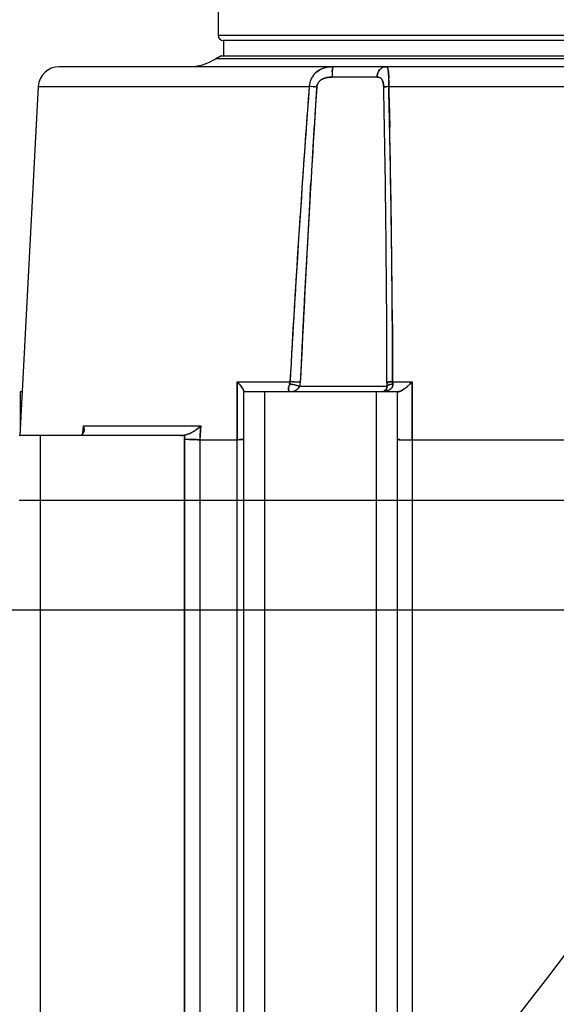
# Model space of a CAD drawing. Header units: millimetres. Extents: x 4086 to 10416, y 123 to 1549.
# Tile 245 of 256: x 9350.92 to 9359.49, y 1115.18 to 1130.88. Entities that reach past the tile are written whole.
import ezdxf

# ---------------------------------------------------------------- set-up
doc = ezdxf.new("R2010")
doc.units = ezdxf.units.MM
doc.layers.add('尺寸标注', color=7, linetype='Continuous')
doc.layers.add('运动范围', color=7, linetype='Continuous')
doc.styles.add('思源黑', font='SourceHanSansCN-Normal.ttf')
doc.dimstyles.new('尺寸标注_1_6比例中六', dxfattribs={"dimtxt": 10, "dimasz": 8, "dimexe": 2, "dimexo": 1.5, "dimgap": 1, "dimtad": 1, "dimdec": 1, "dimlfac": 6, "dimdsep": 46, "dimtxsty": '思源黑', "dimcen": 0.09, "dimadec": 0, "dimazin": 0, "dimtp": 0.01, "dimtm": 0.01, "dimtfac": 1, "dimtdec": 1, "dimtofl": 0, "dimtmove": 0, "dimatfit": 3, "dimfxl": 1, "dimtolj": 1, "dimarcsym": 0})

# ---------------------------------------------------------------- blocks, each defined once
blk = doc.blocks.new('*D665')
at = {"layer": 'Defpoints', "color": 0}
for p in [(9304.882, 1121.465), (9386.488, 1121.465), (9340.564, 1038.131)]:
    blk.add_point(p, dxfattribs=at)
at = {"layer": '尺寸标注', "color": 0, "linetype": 'Continuous', "lineweight": -2}
for p, q in [((9384.988, 1121.465), (9302.882, 1121.465)), ((9304.882, 1046.131), (9304.882, 1113.465)), ((9339.064, 1038.131), (9302.882, 1038.131))]:
    blk.add_line(p, q, dxfattribs=at)
at = {"layer": '尺寸标注', "color": 0}
for points in [[(9306.215, 1113.465), (9303.549, 1113.465), (9304.882, 1121.465)], [(9303.549, 1046.131), (9306.215, 1046.131), (9304.882, 1038.131)]]:
    blk.add_solid(points, dxfattribs=at)
at = {"layer": '尺寸标注', "color": 0, "insert": (9293.527, 1079.97), "char_height": 10, "attachment_point": 2, "rotation": 90, "style": '思源黑'}
blk.add_mtext('\\A1;500', dxfattribs=at)
blk = doc.blocks.new('*D666')
at = {"layer": 'Defpoints', "color": 0}
for p in [(9304.882, 1251.465), (9386.414, 1251.465), (9386.488, 1121.465)]:
    blk.add_point(p, dxfattribs=at)
at = {"layer": '尺寸标注', "color": 0, "linetype": 'Continuous', "lineweight": -2}
for p, q in [((9384.914, 1251.465), (9302.882, 1251.465)), ((9304.882, 1129.465), (9304.882, 1243.465)), ((9384.988, 1121.465), (9302.882, 1121.465))]:
    blk.add_line(p, q, dxfattribs=at)
at = {"layer": '尺寸标注', "color": 0}
for points in [[(9306.215, 1243.465), (9303.549, 1243.465), (9304.882, 1251.465)], [(9303.549, 1129.465), (9306.215, 1129.465), (9304.882, 1121.465)]]:
    blk.add_solid(points, dxfattribs=at)
at = {"layer": '尺寸标注', "color": 0, "insert": (9293.527, 1186.615), "char_height": 10, "attachment_point": 2, "rotation": 90, "style": '思源黑'}
blk.add_mtext('\\A1;780', dxfattribs=at)
blk = doc.blocks.new('*D669')
at = {"layer": 'Defpoints', "color": 0}
for p in [(9137.106, 1148.493), (9364.758, 1034.002), (9137.106, 840.007)]:
    blk.add_point(p, dxfattribs=at)
at = {"layer": '尺寸标注', "color": 0, "linetype": 'Continuous', "lineweight": -2}
for p, q in [((9137.106, 1146.993), (9137.106, 838.007)), ((9364.758, 1032.502), (9364.758, 838.007)), ((9356.758, 840.007), (9145.106, 840.007))]:
    blk.add_line(p, q, dxfattribs=at)
at = {"layer": '尺寸标注', "color": 0}
for points in [[(9145.106, 841.34), (9145.106, 838.674), (9137.106, 840.007)], [(9356.758, 838.674), (9356.758, 841.34), (9364.758, 840.007)]]:
    blk.add_solid(points, dxfattribs=at)
at = {"layer": '尺寸标注', "color": 0, "insert": (9250.964, 851.376), "char_height": 10, "attachment_point": 2, "style": '思源黑'}
blk.add_mtext('\\A1;1365.9', dxfattribs=at)
blk = doc.blocks.new('*D672')
at = {"layer": 'Defpoints', "color": 0}
for p in [(9199.242, 1121.465), (9364.758, 1034.002), (9199.242, 876.788)]:
    blk.add_point(p, dxfattribs=at)
at = {"layer": '尺寸标注', "color": 0, "linetype": 'Continuous', "lineweight": -2}
for p, q in [((9199.242, 1119.965), (9199.242, 874.788)), ((9364.758, 1032.502), (9364.758, 874.788)), ((9356.758, 876.788), (9207.242, 876.788))]:
    blk.add_line(p, q, dxfattribs=at)
at = {"layer": '尺寸标注', "color": 0}
for points in [[(9207.242, 878.121), (9207.242, 875.454), (9199.242, 876.788)], [(9356.758, 875.454), (9356.758, 878.121), (9364.758, 876.788)]]:
    blk.add_solid(points, dxfattribs=at)
at = {"layer": '尺寸标注', "color": 0, "insert": (9281.677, 888.156), "char_height": 10, "attachment_point": 2, "style": '思源黑'}
blk.add_mtext('\\A1;993.1', dxfattribs=at)

msp = doc.modelspace()

# ---------------------------------------------------------------- linework, layer by layer
at = {"layer": '运动范围', "color": 7, "linetype": 'Continuous'}
for p, q in [((9354.092, 1131.131), (9354.092, 1130.631)), ((9369.425, 1130.631), (9354.092, 1130.631)), ((9354.175, 1130.548), (9354.175, 1130.298)), ((9369.342, 1130.548), (9354.175, 1130.548)), ((9354.053, 1130.256), (9354.128, 1130.298)), ((9369.465, 1130.256), (9354.053, 1130.256)), ((9369.389, 1130.298), (9354.128, 1130.298)), ((9371.042, 1130.131), (9351.553, 1130.131)), ((9356.626, 1129.965), (9355.908, 1129.965)), ((9351.221, 1129.815), (9350.929, 1124.247)), ((9351.221, 1129.815), (9355.544, 1129.815)), ((9355.609, 1129.811), (9355.58, 1129.813)), ((9355.609, 1129.811), (9355.58, 1129.813)), ((9355.621, 1129.81), (9355.609, 1129.811)), ((9355.609, 1129.811), (9355.621, 1129.81)), ((9355.621, 1129.81), (9355.609, 1129.811)), ((9356.812, 1129.815), (9370.269, 1129.815)), ((9356.812, 1129.815), (9356.815, 1129.717)), ((9356.818, 1129.568), (9356.812, 1129.815)), ((9356.815, 1129.717), (9356.812, 1129.815)), ((9356.815, 1129.717), (9356.819, 1129.568)), ((9356.819, 1129.568), (9356.828, 1129.174)), ((9355.557, 1128.085), (9355.568, 1128.272)), ((9355.566, 1128.225), (9355.558, 1128.085)), ((9355.566, 1128.225), (9355.568, 1128.271)), ((9355.568, 1128.271), (9355.566, 1128.225)), ((9356.869, 1126.26), (9356.872, 1125.796)), ((9356.872, 1125.796), (9356.873, 1125.624)), ((9356.873, 1125.624), (9356.875, 1125.106)), ((9356.875, 1125.106), (9356.873, 1125.624)), ((9354.392, 1124.181), (9354.393, 1125.106)), ((9354.393, 1125.106), (9355.237, 1125.106)), ((9354.393, 1125.106), (9354.393, 1124.626)), ((9354.393, 1125.106), (9354.393, 1124.634)), ((9354.393, 1125.106), (9354.393, 1124.608)), ((9354.401, 1125.097), (9354.402, 1125.097)), ((9354.429, 1125.068), (9354.43, 1125.066)), ((9355.233, 1125.084), (9355.229, 1125.073)), ((9355.235, 1125.095), (9355.233, 1125.084)), ((9355.237, 1125.106), (9355.235, 1125.095)), ((9355.287, 1125.104), (9355.299, 1125.103)), ((9355.299, 1125.103), (9355.288, 1125.104)), ((9356.785, 1125.031), (9355.392, 1125.031)), ((9356.876, 1125.092), (9356.875, 1125.106)), ((9356.875, 1125.106), (9357.184, 1125.106)), ((9357.184, 1125.106), (9357.184, 1124.181)), ((9357.184, 1124.706), (9357.184, 1125.106)), ((9357.184, 1124.73), (9357.184, 1125.106)), ((9357.184, 1124.639), (9357.184, 1125.106)), ((9350.931, 1124.948), (9350.931, 1124.295)), ((9350.966, 1124.948), (9350.931, 1124.948)), ((9354.496, 1124.948), (9354.496, 1109.322)), ((9356.946, 1124.948), (9354.496, 1124.948)), ((9354.829, 1124.948), (9354.829, 1109.753)), ((9356.613, 1124.948), (9356.613, 1112.065)), ((9356.737, 1124.957), (9356.732, 1124.956)), ((9356.765, 1124.977), (9356.735, 1124.957)), ((9356.765, 1124.976), (9356.735, 1124.956)), ((9356.767, 1124.978), (9356.737, 1124.957)), ((9356.775, 1124.99), (9356.765, 1124.977)), ((9356.775, 1124.99), (9356.765, 1124.976)), ((9356.775, 1124.99), (9356.767, 1124.978)), ((9356.946, 1124.948), (9356.946, 1112.497)), ((9356.967, 1124.948), (9356.947, 1124.948)), ((9356.947, 1124.948), (9356.973, 1124.948)), ((9356.956, 1124.948), (9356.973, 1124.948)), ((9356.956, 1124.948), (9356.973, 1124.948)), ((9357.184, 1124.719), (9357.184, 1124.73)), ((9357.184, 1124.181), (9357.184, 1124.719)), ((9354.393, 1124.634), (9354.392, 1124.181)), ((9354.393, 1124.626), (9354.392, 1124.181)), ((9354.393, 1124.599), (9354.392, 1124.181)), ((9354.393, 1124.608), (9354.393, 1124.599)), ((9357.184, 1124.698), (9357.184, 1124.706)), ((9357.184, 1124.181), (9357.184, 1124.698)), ((9357.184, 1124.181), (9357.184, 1124.639)), ((9351.94, 1124.406), (9351.934, 1124.285)), ((9351.934, 1124.285), (9351.941, 1124.406)), ((9351.94, 1124.406), (9353.814, 1124.406)), ((9351.941, 1124.406), (9351.952, 1124.336)), ((9353.814, 1124.406), (9353.798, 1124.181)), ((9353.802, 1124.181), (9353.81, 1124.406)), ((9353.494, 1124.248), (9350.917, 1124.248)), ((9351.25, 1124.248), (9351.25, 1105.169)), ((9353.553, 1124.19), (9353.558, 1124.255)), ((9353.556, 1124.255), (9353.555, 1124.19)), ((9353.556, 1124.255), (9353.555, 1124.19)), ((9353.553, 1108.1), (9353.553, 1124.19)), ((9353.555, 1124.19), (9353.553, 1123.215)), ((9353.712, 1124.184), (9353.553, 1124.19)), ((9353.716, 1124.184), (9353.553, 1124.19)), ((9353.697, 1124.185), (9353.553, 1124.19)), ((9353.555, 1124.19), (9353.554, 1108.1)), ((9353.711, 1124.184), (9353.697, 1124.185)), ((9353.697, 1124.185), (9353.712, 1124.184)), ((9353.711, 1124.184), (9353.728, 1124.184)), ((9353.746, 1124.183), (9353.711, 1124.184)), ((9353.728, 1124.184), (9353.712, 1124.184)), ((9353.712, 1124.184), (9353.745, 1124.183)), ((9353.714, 1124.184), (9353.728, 1124.184)), ((9353.728, 1124.184), (9353.736, 1124.183)), ((9353.736, 1124.183), (9353.728, 1124.184)), ((9353.734, 1124.183), (9353.728, 1124.184)), ((9353.734, 1124.183), (9353.736, 1124.183)), ((9353.736, 1124.183), (9353.734, 1124.183)), ((9353.736, 1124.183), (9353.746, 1124.183)), ((9353.745, 1124.183), (9353.736, 1124.183)), ((9353.798, 1124.181), (9353.742, 1124.183)), ((9353.798, 1124.181), (9353.745, 1124.183)), ((9353.745, 1124.183), (9353.767, 1124.182)), ((9353.767, 1124.182), (9353.746, 1124.183)), ((9353.798, 1124.181), (9353.767, 1124.182)), ((9353.767, 1124.182), (9353.798, 1124.181)), ((9353.798, 1124.181), (9353.798, 1108.417)), ((9353.798, 1124.181), (9354.392, 1124.181)), ((9354.392, 1109.187), (9354.392, 1124.181)), ((9356.96, 1124.184), (9356.961, 1124.184)), ((9356.961, 1124.184), (9356.961, 1124.184)), ((9357.184, 1124.181), (9357.184, 1112.805)), ((9357.184, 1124.181), (9366.027, 1124.181)), ((9356.946, 1123.215), (9350.917, 1123.215)), ((9354.392, 1109.187), (9354.392, 1123.215)), ((9365.274, 1123.215), (9356.947, 1123.215))]:
    msp.add_line(p, q, dxfattribs=at)
msp.add_lwpolyline([(9356.878, 1125.073), (9356.877, 1125.084), (9356.876, 1125.092)], dxfattribs=at)
at = {"layer": '运动范围', "color": 7, "linetype": 'Continuous', "lineweight": -2}
msp.add_arc((9393.098, 1121.465), 258.833, 305, 168, dxfattribs=at)
at = {"layer": '运动范围', "color": 7, "linetype": 'Continuous'}
for centre, radius, start, end in [((9354.175, 1130.631), 0.0833, 180, 270), ((9353.614, 1130.965), 0.833, 270, 301.7883), ((9354.492, 1129.548), 0.833, 115.8419, 121.7883), ((9351.553, 1129.798), 0.333, 90, 177), ((9355.869, 1129.792), 0.328, 128.3757, 135.5645), ((9355.895, 1129.745), 0.383, 108.1728, 113.3186), ((9355.897, 1129.739), 0.389, 108.1783, 113.2518), ((9355.928, 1129.566), 0.565, 89.9564, 94.699), ((9355.928, 1129.564), 0.567, 89.9625, 94.2545), ((9356.877, 1129.98), 0.968, 175.7443, 177.0967), ((9356.871, 1129.98), 0.962, 175.739, 177.0998), ((9356.772, 1129.998), 0.134, 116.7368, 127.1676), ((9355.867, 1129.798), 0.324, 159.3608, 174.1261), ((9355.858, 1129.801), 0.315, 157.1733, 159.2981), ((9355.86, 1129.8), 0.316, 151.2991, 157.1703), ((9355.861, 1129.799), 0.318, 155.2922, 156.9683), ((9355.861, 1129.798), 0.318, 151.1278, 155.2887), ((9355.866, 1129.795), 0.324, 135.7035, 151.0774), ((9355.862, 1129.799), 0.319, 135.6138, 151.2545), ((9355.867, 1129.795), 0.325, 128.4293, 135.6728), ((9355.844, 1129.754), 0.201, 118.7137, 125.9482), ((9355.844, 1129.756), 0.199, 118.6865, 125.9783), ((9355.841, 1129.76), 0.194, 122.4713, 126.0266), ((9355.846, 1129.751), 0.204, 118.7356, 122.4635), ((9355.855, 1129.734), 0.223, 113.8827, 118.7127), ((9355.868, 1129.705), 0.255, 108.35, 113.853), ((9355.863, 1129.717), 0.243, 111.8536, 113.9173), ((9355.871, 1129.698), 0.263, 108.3929, 111.8331), ((9355.879, 1129.674), 0.288, 106.1617, 108.4081), ((9355.889, 1129.638), 0.325, 101.7674, 106.1145), ((9355.884, 1129.652), 0.311, 101.4985, 106.0484), ((9355.897, 1129.597), 0.367, 95.5051, 101.7442), ((9355.903, 1129.535), 0.429, 89.2855, 94.2051), ((9357.172, 1129.966), 1.264, 177.1339, 180.0562), ((9357.171, 1129.966), 1.263, 177.1324, 180.0577), ((9356.808, 1129.969), 0.182, 154.7615, 161.0324), ((9356.807, 1129.969), 0.181, 154.7385, 161.0547), ((9356.638, 1129.885), 0.078, 51.5754, 62.907), ((9356.64, 1129.888), 0.0746, 51.4993, 63.3237), ((9352.133, 1129.879), 4.68, 0.4432, 0.8539), ((9352.929, 1129.885), 3.883, 0.4544, 0.9345), ((9347.202, 1129.843), 9.61, 359.8353, 0.4321), ((9591.621, 1112.053), 236.744, 175.69728, 176.8395), ((9636.944, 1111.848), 281.854, 176.34687, 177.30571), ((9554.671, 1114.659), 199.703, 175.64743, 176.08675), ((9537.821, 1115.878), 182.81, 175.62769, 176.1076), ((9355.831, 1129.804), 0.287, 173.8213, 177.732), ((9355.863, 1129.798), 0.32, 174.1226, 176.9584), ((9354.736, 1118.129), 11.714, 85.8683, 86.0473), ((9354.739, 1118.173), 11.67, 85.8683, 86.0479), ((9597.545, 1114.196), 242.386, 176.30739, 176.67091), ((9597.529, 1114.197), 242.37, 176.30739, 176.67097), ((9571.83, 1115.774), 216.622, 176.28571, 176.6925), ((9354.308, 1112.24), 17.619, 85.5919, 85.7284), ((9354.314, 1112.315), 17.544, 85.5914, 85.7284), ((9355.802, 1129.796), 0.139, 165.8737, 175.7552), ((9355.807, 1129.795), 0.145, 150.7446, 165.9008), ((9355.81, 1129.792), 0.149, 142.4946, 150.332), ((9355.805, 1129.796), 0.143, 142.5322, 150.6751), ((9356.445, 1129.812), 0.287, 8.3244, 11.7205), ((9094.867, 1124.584), 261.918, 0.11231, 1.14261), ((9094.868, 1124.583), 261.917, 0.11235, 1.14266), ((9094.87, 1124.584), 261.915, 0.11226, 1.14257), ((9097.409, 1124.611), 259.376, 0.10733, 1.14773), ((9356.856, 1128.95), 0.866, 95.1587, 95.6538), ((9356.856, 1128.957), 0.859, 95.167, 95.6656), ((9356.891, 1128.546), 1.272, 93.5436, 95.0932), ((9356.89, 1128.555), 1.262, 93.5347, 95.0963), ((9163.832, 1125.026), 193.04, 1.23121, 1.42167), ((9138.075, 1124.562), 218.8, 0.27798, 1.34983), ((9138.578, 1124.582), 218.298, 0.31846, 1.30862), ((9140.751, 1124.648), 216.124, 0.42745, 1.2), ((9141.219, 1124.668), 215.656, 0.42301, 1.19723), ((9569.283, 1113.674), 214.348, 176.09059, 176.29133), ((9582.149, 1112.831), 227.242, 176.09964, 176.28899), ((9662.487, 1110.539), 307.431, 176.70216, 177.28587), ((9679.342, 1109.658), 324.309, 176.74286, 177.27139), ((9666.897, 1110.312), 311.846, 176.7328, 177.28246), ((9640.213, 1109.111), 285.425, 176.29826, 176.78753), ((9632.891, 1109.56), 278.09, 176.29326, 176.79544), ((9096.542, 1124.171), 260.335, 0.20568, 0.45971), ((9100.036, 1124.188), 256.841, 0.20476, 0.35864), ((9353.34, 1124.073), 1.475, 44.1286, 44.4124), ((9353.367, 1124.101), 1.437, 43.927, 44.3881), ((9353.372, 1124.106), 1.429, 43.8858, 44.3845), ((9354.01, 1124.703), 0.556, 45.2249, 46.4181), ((9353.891, 1124.589), 0.72, 40.4299, 41.6863), ((9353.899, 1124.596), 0.71, 40.4208, 41.5138), ((9355.467, 1124.981), 0.255, 158.7923, 168.1078), ((9355.466, 1124.981), 0.255, 158.7882, 168.2118), ((9355.464, 1124.981), 0.252, 158.7107, 168.1446), ((9355.115, 1125.118), 0.122, 338.5097, 343.9453), ((9355.122, 1125.116), 0.115, 343.954, 349.5876), ((9355.127, 1125.115), 0.11, 349.5978, 355.3608), ((9355.045, 1120.162), 4.947, 87.1847, 87.7816), ((9355.046, 1120.175), 4.934, 87.1908, 87.7818), ((9354.967, 1123.72), 1.379, 75.4632, 76.9151), ((9354.976, 1123.754), 1.344, 75.4595, 76.9202), ((9354.955, 1118.272), 6.84, 86.7246, 87.1128), ((9354.955, 1118.282), 6.829, 86.7337, 87.113), ((9354.939, 1123.611), 1.491, 74.5534, 75.4698), ((9354.944, 1123.631), 1.471, 74.5073, 75.4558), ((9354.963, 1123.697), 1.401, 72.5765, 74.5803), ((9354.97, 1123.718), 1.379, 72.169, 74.5793), ((9354.97, 1118.507), 6.604, 86.2565, 86.7514), ((9354.971, 1118.519), 6.592, 86.2563, 86.7423), ((9355.018, 1123.873), 1.217, 72.1059, 72.554), ((9355.035, 1125.115), 0.367, 346.8358, 357.2313), ((9362.974, 1125.116), 6.189, 180.171, 180.3756), ((9364.144, 1125.123), 7.36, 180.3757, 180.5464), ((9366.039, 1125.141), 9.255, 180.5466, 180.682), ((9356.829, 1124.885), 0.217, 96.9053, 98.1857), ((9356.829, 1124.886), 0.217, 96.9037, 98.2098), ((9357.155, 1125.115), 0.28, 181.8057, 184.6154), ((9357.165, 1125.115), 0.289, 184.6241, 188.4567), ((9356.666, 1125.536), 0.671, 306.8964, 311.3791), ((9356.635, 1125.571), 0.718, 308.487, 311.3996), ((9356.635, 1125.571), 0.718, 308.4875, 311.4006), ((9356.624, 1125.583), 0.734, 308.8873, 311.3739), ((9356.501, 1125.724), 0.922, 311.3534, 312.7354), ((9356.501, 1125.724), 0.922, 311.3524, 312.7339), ((9356.502, 1125.723), 0.92, 311.344, 312.7201), ((9356.626, 1125.582), 0.732, 311.3251, 313.065), ((9354.417, 1124.94), 0.0846, 18.9902, 21.9406), ((9355.278, 1124.987), 0.065, 192.2896, 195.8641), ((9355.278, 1124.987), 0.0648, 192.313, 195.8929), ((9355.242, 1125.124), 0.175, 283.3673, 291.3269), ((9355.242, 1125.124), 0.175, 283.9759, 291.39), ((9355.241, 1125.126), 0.178, 291.4192, 297.5301), ((9355.245, 1125.118), 0.169, 291.3252, 297.7321), ((9356.709, 1125.028), 0.0762, 307.9598, 312.9699), ((9356.709, 1125.029), 0.0773, 308.4817, 313.5659), ((9356.711, 1125.026), 0.0735, 312.603, 330.1987), ((9356.711, 1125.026), 0.0735, 330.0929, 334.1488), ((9356.712, 1125.026), 0.0728, 330.194, 333.7652), ((9356.727, 1125.147), 0.193, 293.2873, 298.0362), ((9356.727, 1125.147), 0.194, 293.3704, 298.0173), ((9356.872, 1125.232), 0.304, 298.0863, 300.9921), ((9356.826, 1125.308), 0.393, 300.9556, 302.8696), ((9356.82, 1125.317), 0.404, 301.4408, 302.8633), ((9356.785, 1125.372), 0.469, 302.8679, 304.695), ((9356.786, 1125.371), 0.468, 302.8606, 304.6904), ((9356.742, 1125.434), 0.544, 304.7, 306.9411), ((9356.742, 1125.433), 0.544, 304.7048, 306.9365), ((9356.724, 1125.459), 0.576, 304.749, 306.8572), ((9356.703, 1125.486), 0.61, 306.9209, 308.426), ((9356.703, 1125.486), 0.609, 306.9205, 308.4263), ((9356.705, 1125.483), 0.606, 306.9206, 308.1059), ((9356.686, 1125.507), 0.637, 308.1017, 308.8349), ((9353.218, 1125.03), 0.863, 310.849, 313.6904), ((9351.873, 1124.327), 0.076, 298.1288, 311.353), ((9351.872, 1124.328), 0.0775, 310.9858, 321.7104), ((9351.871, 1124.328), 0.0776, 311.4178, 322.1022), ((9351.868, 1124.33), 0.0821, 321.6605, 325.4772), ((9351.868, 1124.331), 0.0822, 322.0481, 325.4885), ((9351.869, 1124.33), 0.0812, 322.0795, 325.6119), ((9351.864, 1124.333), 0.0866, 325.507, 330.7164), ((9351.865, 1124.332), 0.0857, 325.6312, 330.7903), ((9351.86, 1124.335), 0.0911, 330.7029, 336.1231), ((9351.861, 1124.335), 0.0908, 330.7746, 335.9151), ((9351.826, 1124.343), 0.126, 354.2938, 356.8378), ((9351.827, 1124.343), 0.126, 353.9117, 356.8415), ((9353.401, 1124.799), 0.568, 295.8716, 300.0451), ((9353.443, 1124.72), 0.478, 295.4828, 297.3877), ((9353.444, 1124.716), 0.475, 295.4786, 296.9045), ((9353.425, 1124.752), 0.515, 296.9323, 300.1295), ((9353.421, 1124.76), 0.524, 297.4113, 300.5037), ((9353.423, 1124.757), 0.521, 297.4042, 300.2029), ((9353.385, 1124.825), 0.599, 300.0658, 305.8338), ((9353.323, 1124.92), 0.712, 305.4071, 308.6502), ((9353.347, 1124.878), 0.664, 305.8468, 309.3323), ((9353.319, 1124.926), 0.719, 305.4185, 308.3719), ((9353.295, 1124.942), 0.746, 309.3005, 310.8062), ((9352.926, 1101.028), 23.17, 87.844, 87.9807), ((9352.953, 1101.752), 22.445, 87.8429, 87.9768), ((9357.046, 1125.902), 1.72, 267.9573, 268.4285), ((9357.047, 1125.922), 1.741, 267.9605, 268.4144), ((9357.046, 1125.905), 1.723, 267.9698, 268.4248), ((9357.05, 1126.015), 1.834, 268.0332, 268.4919), ((9357.05, 1126.007), 1.826, 268.0214, 268.4895), ((9357.082, 1127.294), 3.113, 268.461, 269.2873), ((9357.063, 1126.5), 2.319, 268.4174, 268.6197), ((9357.063, 1126.489), 2.308, 268.415, 268.6182), ((9357.061, 1126.433), 2.251, 268.4133, 268.5704), ((9357.085, 1127.436), 3.255, 268.5311, 269.2954), ((9357.084, 1127.387), 3.206, 268.5253, 269.2717), ((9357.087, 1127.542), 3.361, 268.6003, 269.2574), ((9357.089, 1127.627), 3.446, 268.6437, 269.2542), ((9357.089, 1127.61), 3.429, 268.6421, 269.2532), ((9357.111, 1129.172), 4.991, 269.2263, 269.3937), ((9357.106, 1128.776), 4.595, 269.228, 269.3717), ((9357.106, 1128.751), 4.57, 269.2271, 269.373), ((9357.105, 1128.748), 4.567, 269.2267, 269.3732), ((9357.11, 1129.129), 4.948, 269.2307, 269.3657), ((9357.112, 1129.259), 5.078, 269.2464, 269.3896), ((9357.116, 1129.681), 5.5, 269.3654, 269.5844), ((9357.114, 1129.56), 5.38, 269.3745, 270.4934), ((9357.114, 1129.558), 5.378, 269.3742, 270.4936), ((9357.114, 1129.445), 5.264, 269.3618, 270.6492), ((9357.117, 1129.708), 5.528, 269.3885, 269.5807), ((9357.116, 1129.691), 5.511, 269.3923, 269.5849), ((9357.116, 1129.554), 5.373, 269.5797, 270.0635), ((9357.116, 1129.54), 5.359, 269.5789, 270.0639), ((9357.116, 1129.502), 5.322, 269.575, 270.0624), ((9357.118, 1128.737), 4.556, 270.0503, 270.8371), ((9357.118, 1128.692), 4.511, 270.0486, 270.8402), ((9357.118, 1128.677), 4.497, 270.047, 270.8412), ((9357.12, 1128.891), 4.71, 270.4898, 270.6386), ((9357.12, 1128.867), 4.686, 270.4899, 270.6521), ((9357.126, 1128.398), 4.217, 270.6383, 270.7915), ((9357.126, 1128.372), 4.191, 270.6524, 270.7923), ((9357.126, 1128.339), 4.159, 270.6568, 270.7977)]:
    msp.add_arc(centre, radius, start, end, dxfattribs=at)
for points, knots in [([(9372.461, 1131.807), (9370.009, 1129.075), (9360.611, 1117.752), (9352.125, 1105.689), (9344.808, 1097.426)], [0, 0, 0, 0, 0.249595, 1, 1, 1, 1]), ([(9355.914, 1130.083), (9355.913, 1130.078), (9355.912, 1130.068), (9355.911, 1130.057), (9355.911, 1130.052)], [0, 0, 0, 0, 0.478296, 1, 1, 1, 1]), ([(9355.911, 1130.052), (9355.911, 1130.057), (9355.912, 1130.068), (9355.913, 1130.078), (9355.914, 1130.083)], [0, 0, 0, 0, 0.52348, 1, 1, 1, 1]), ([(9355.919, 1130.112), (9355.918, 1130.107), (9355.916, 1130.098), (9355.915, 1130.088), (9355.914, 1130.083)], [0, 0, 0, 0, 0.450146, 1, 1, 1, 1]), ([(9355.914, 1130.083), (9355.915, 1130.088), (9355.916, 1130.098), (9355.918, 1130.107), (9355.919, 1130.112)], [0, 0, 0, 0, 0.546811, 1, 1, 1, 1]), ([(9355.92, 1130.119), (9355.92, 1130.118), (9355.919, 1130.115), (9355.919, 1130.113), (9355.919, 1130.112)], [0, 0, 0, 0, 0.473547, 1, 1, 1, 1]), ([(9355.919, 1130.112), (9355.919, 1130.113), (9355.919, 1130.115), (9355.92, 1130.118), (9355.92, 1130.119)], [0, 0, 0, 0, 0.524458, 1, 1, 1, 1]), ([(9355.928, 1130.131), (9355.927, 1130.131), (9355.923, 1130.126), (9355.921, 1130.122), (9355.92, 1130.119)], [0, 0, 0, 0, 0.319454, 1, 1, 1, 1]), ([(9355.92, 1130.119), (9355.921, 1130.122), (9355.923, 1130.126), (9355.927, 1130.131), (9355.928, 1130.131)], [0, 0, 0, 0, 0.666637, 1, 1, 1, 1]), ([(9356.691, 1130.105), (9356.686, 1130.102), (9356.678, 1130.094), (9356.67, 1130.086), (9356.666, 1130.081)], [0, 0, 0, 0, 0.495133, 1, 1, 1, 1]), ([(9356.666, 1130.081), (9356.67, 1130.086), (9356.678, 1130.094), (9356.686, 1130.102), (9356.691, 1130.105)], [0, 0, 0, 0, 0.506443, 1, 1, 1, 1]), ([(9356.712, 1130.118), (9356.708, 1130.116), (9356.701, 1130.112), (9356.694, 1130.108), (9356.691, 1130.105)], [0, 0, 0, 0, 0.496872, 1, 1, 1, 1]), ([(9356.796, 1130.108), (9356.797, 1130.106), (9356.798, 1130.102), (9356.8, 1130.097), (9356.8, 1130.094)], [0, 0, 0, 0, 0.474109, 1, 1, 1, 1]), ([(9356.801, 1130.094), (9356.8, 1130.097), (9356.798, 1130.101), (9356.797, 1130.106), (9356.796, 1130.108)], [0, 0, 0, 0, 0.525837, 1, 1, 1, 1]), ([(9355.748, 1129.93), (9355.752, 1129.932), (9355.76, 1129.937), (9355.769, 1129.94), (9355.773, 1129.942)], [0, 0, 0, 0, 0.4999, 1, 1, 1, 1]), ([(9355.773, 1129.942), (9355.777, 1129.944), (9355.786, 1129.947), (9355.794, 1129.949), (9355.798, 1129.951)], [0, 0, 0, 0, 0.49979, 1, 1, 1, 1]), ([(9356.686, 1129.947), (9356.69, 1129.943), (9356.698, 1129.936), (9356.704, 1129.928), (9356.707, 1129.923)], [0, 0, 0, 0, 0.476012, 1, 1, 1, 1]), ([(9356.686, 1129.946), (9356.69, 1129.943), (9356.698, 1129.936), (9356.704, 1129.928), (9356.707, 1129.923)], [0, 0, 0, 0, 0.476142, 1, 1, 1, 1]), ([(9356.686, 1129.946), (9356.69, 1129.943), (9356.698, 1129.936), (9356.704, 1129.928), (9356.707, 1129.923)], [0, 0, 0, 0, 0.476064, 1, 1, 1, 1]), ([(9356.707, 1129.923), (9356.709, 1129.919), (9356.713, 1129.911), (9356.716, 1129.903), (9356.718, 1129.899)], [0, 0, 0, 0, 0.478598, 1, 1, 1, 1]), ([(9356.718, 1129.899), (9356.716, 1129.903), (9356.713, 1129.911), (9356.709, 1129.919), (9356.707, 1129.923)], [0, 0, 0, 0, 0.525954, 1, 1, 1, 1]), ([(9356.707, 1129.923), (9356.709, 1129.919), (9356.713, 1129.912), (9356.716, 1129.904), (9356.718, 1129.899)], [0, 0, 0, 0, 0.478833, 1, 1, 1, 1]), ([(9356.718, 1129.899), (9356.72, 1129.894), (9356.723, 1129.885), (9356.725, 1129.875), (9356.726, 1129.87)], [0, 0, 0, 0, 0.480938, 1, 1, 1, 1]), ([(9356.718, 1129.899), (9356.719, 1129.895), (9356.722, 1129.885), (9356.725, 1129.875), (9356.726, 1129.87)], [0, 0, 0, 0, 0.480665, 1, 1, 1, 1]), ([(9356.726, 1129.87), (9356.725, 1129.875), (9356.723, 1129.885), (9356.72, 1129.895), (9356.718, 1129.899)], [0, 0, 0, 0, 0.523134, 1, 1, 1, 1]), ([(9356.718, 1129.899), (9356.719, 1129.895), (9356.722, 1129.885), (9356.725, 1129.875), (9356.726, 1129.87)], [0, 0, 0, 0, 0.480701, 1, 1, 1, 1]), ([(9356.81, 1130.019), (9356.809, 1130.024), (9356.809, 1130.033), (9356.808, 1130.042), (9356.808, 1130.046)], [0, 0, 0, 0, 0.516726, 1, 1, 1, 1]), ([(9356.808, 1130.045), (9356.808, 1130.041), (9356.809, 1130.032), (9356.809, 1130.024), (9356.81, 1130.019)], [0, 0, 0, 0, 0.4836, 1, 1, 1, 1]), ([(9356.751, 1129.81), (9356.748, 1129.809), (9356.741, 1129.808), (9356.735, 1129.807), (9356.733, 1129.807)], [0, 0, 0, 0, 0.566619, 1, 1, 1, 1]), ([(9356.733, 1129.807), (9356.735, 1129.807), (9356.742, 1129.808), (9356.748, 1129.809), (9356.751, 1129.81)], [0, 0, 0, 0, 0.433956, 1, 1, 1, 1]), ([(9356.771, 1129.812), (9356.767, 1129.812), (9356.761, 1129.811), (9356.754, 1129.81), (9356.751, 1129.81)], [0, 0, 0, 0, 0.529625, 1, 1, 1, 1]), ([(9356.751, 1129.81), (9356.754, 1129.81), (9356.761, 1129.811), (9356.767, 1129.812), (9356.771, 1129.812)], [0, 0, 0, 0, 0.469949, 1, 1, 1, 1]), ([(9354.488, 1124.987), (9354.484, 1124.996), (9354.459, 1125.036), (9354.428, 1125.071), (9354.402, 1125.098)], [0, 0, 0, 0, 0.202283, 1, 1, 1, 1]), ([(9354.429, 1125.068), (9354.435, 1125.061), (9354.457, 1125.035), (9354.477, 1125.007), (9354.488, 1124.986)], [0, 0, 0, 0, 0.28697, 1, 1, 1, 1]), ([(9355.217, 1125.033), (9355.216, 1125.029), (9355.215, 1125.022), (9355.214, 1125.015), (9355.214, 1125.011)], [0, 0, 0, 0, 0.5223, 1, 1, 1, 1]), ([(9355.214, 1125.011), (9355.214, 1125.015), (9355.215, 1125.022), (9355.216, 1125.029), (9355.217, 1125.033)], [0, 0, 0, 0, 0.478046, 1, 1, 1, 1]), ([(9356.798, 1125.101), (9356.795, 1125.1), (9356.79, 1125.099), (9356.785, 1125.098), (9356.784, 1125.097)], [0, 0, 0, 0, 0.675743, 1, 1, 1, 1]), ([(9356.798, 1125.048), (9356.795, 1125.046), (9356.789, 1125.041), (9356.785, 1125.034), (9356.785, 1125.031)], [0, 0, 0, 0, 0.575614, 1, 1, 1, 1]), ([(9356.785, 1125.031), (9356.785, 1125.034), (9356.789, 1125.041), (9356.795, 1125.045), (9356.798, 1125.048)], [0, 0, 0, 0, 0.42413, 1, 1, 1, 1]), ([(9356.813, 1125.056), (9356.81, 1125.055), (9356.805, 1125.052), (9356.801, 1125.049), (9356.798, 1125.048)], [0, 0, 0, 0, 0.531934, 1, 1, 1, 1]), ([(9356.798, 1125.048), (9356.8, 1125.049), (9356.805, 1125.052), (9356.81, 1125.055), (9356.813, 1125.056)], [0, 0, 0, 0, 0.467644, 1, 1, 1, 1]), ([(9356.829, 1125.104), (9356.824, 1125.103), (9356.816, 1125.103), (9356.807, 1125.102), (9356.803, 1125.101)], [0, 0, 0, 0, 0.550061, 1, 1, 1, 1]), ([(9356.803, 1125.101), (9356.807, 1125.102), (9356.816, 1125.103), (9356.824, 1125.103), (9356.829, 1125.104)], [0, 0, 0, 0, 0.449941, 1, 1, 1, 1]), ([(9356.831, 1125.062), (9356.828, 1125.061), (9356.822, 1125.059), (9356.816, 1125.057), (9356.813, 1125.056)], [0, 0, 0, 0, 0.52097, 1, 1, 1, 1]), ([(9356.813, 1125.056), (9356.816, 1125.057), (9356.821, 1125.059), (9356.827, 1125.061), (9356.83, 1125.062)], [0, 0, 0, 0, 0.480319, 1, 1, 1, 1]), ([(9356.861, 1125.011), (9356.864, 1125.015), (9356.869, 1125.022), (9356.872, 1125.03), (9356.874, 1125.034)], [0, 0, 0, 0, 0.499984, 1, 1, 1, 1]), ([(9356.873, 1125.032), (9356.872, 1125.029), (9356.868, 1125.021), (9356.864, 1125.015), (9356.861, 1125.011)], [0, 0, 0, 0, 0.499702, 1, 1, 1, 1]), ([(9354.499, 1124.955), (9354.499, 1124.96), (9354.496, 1124.971), (9354.491, 1124.981), (9354.488, 1124.987)], [0, 0, 0, 0, 0.409445, 1, 1, 1, 1]), ([(9354.488, 1124.986), (9354.49, 1124.984), (9354.492, 1124.979), (9354.494, 1124.974), (9354.495, 1124.971)], [0, 0, 0, 0, 0.527611, 1, 1, 1, 1]), ([(9354.488, 1124.986), (9354.49, 1124.984), (9354.492, 1124.979), (9354.494, 1124.974), (9354.495, 1124.971)], [0, 0, 0, 0, 0.527594, 1, 1, 1, 1]), ([(9354.488, 1124.986), (9354.49, 1124.983), (9354.493, 1124.976), (9354.496, 1124.97), (9354.497, 1124.967)], [0, 0, 0, 0, 0.540293, 1, 1, 1, 1]), ([(9354.495, 1124.971), (9354.496, 1124.97), (9354.496, 1124.969), (9354.497, 1124.967), (9354.497, 1124.967)], [0, 0, 0, 0, 0.512749, 1, 1, 1, 1]), ([(9354.497, 1124.967), (9354.498, 1124.965), (9354.499, 1124.961), (9354.499, 1124.957), (9354.499, 1124.955)], [0, 0, 0, 0, 0.545538, 1, 1, 1, 1]), ([(9354.497, 1124.967), (9354.498, 1124.965), (9354.499, 1124.961), (9354.499, 1124.957), (9354.499, 1124.955)], [0, 0, 0, 0, 0.547403, 1, 1, 1, 1]), ([(9354.497, 1124.967), (9354.498, 1124.965), (9354.499, 1124.961), (9354.499, 1124.957), (9354.499, 1124.955)], [0, 0, 0, 0, 0.545508, 1, 1, 1, 1]), ([(9355.214, 1125.011), (9355.213, 1125.009), (9355.213, 1125.004), (9355.213, 1124.999), (9355.213, 1124.996)], [0, 0, 0, 0, 0.521185, 1, 1, 1, 1]), ([(9355.213, 1124.996), (9355.213, 1124.999), (9355.213, 1125.004), (9355.213, 1125.009), (9355.214, 1125.011)], [0, 0, 0, 0, 0.478574, 1, 1, 1, 1]), ([(9355.213, 1124.996), (9355.213, 1124.992), (9355.213, 1124.984), (9355.214, 1124.977), (9355.215, 1124.974)], [0, 0, 0, 0, 0.547508, 1, 1, 1, 1]), ([(9355.215, 1124.974), (9355.214, 1124.977), (9355.213, 1124.984), (9355.213, 1124.992), (9355.213, 1124.996)], [0, 0, 0, 0, 0.452416, 1, 1, 1, 1]), ([(9355.216, 1124.97), (9355.217, 1124.966), (9355.219, 1124.961), (9355.222, 1124.956), (9355.224, 1124.954)], [0, 0, 0, 0, 0.555519, 1, 1, 1, 1]), ([(9355.224, 1124.954), (9355.222, 1124.956), (9355.219, 1124.961), (9355.217, 1124.966), (9355.216, 1124.97)], [0, 0, 0, 0, 0.44445, 1, 1, 1, 1]), ([(9356.775, 1124.989), (9356.773, 1124.986), (9356.769, 1124.981), (9356.765, 1124.976), (9356.762, 1124.973)], [0, 0, 0, 0, 0.51537, 1, 1, 1, 1]), ([(9356.847, 1124.996), (9356.842, 1124.992), (9356.833, 1124.985), (9356.823, 1124.979), (9356.818, 1124.976)], [0, 0, 0, 0, 0.498852, 1, 1, 1, 1]), ([(9356.818, 1124.976), (9356.823, 1124.979), (9356.833, 1124.985), (9356.842, 1124.992), (9356.847, 1124.996)], [0, 0, 0, 0, 0.501424, 1, 1, 1, 1]), ([(9356.861, 1125.011), (9356.859, 1125.009), (9356.854, 1125.003), (9356.849, 1124.999), (9356.847, 1124.996)], [0, 0, 0, 0, 0.499316, 1, 1, 1, 1]), ([(9356.847, 1124.996), (9356.849, 1124.999), (9356.854, 1125.003), (9356.859, 1125.009), (9356.861, 1125.011)], [0, 0, 0, 0, 0.500534, 1, 1, 1, 1]), ([(9357.002, 1124.957), (9356.996, 1124.955), (9356.985, 1124.95), (9356.973, 1124.948), (9356.967, 1124.948)], [0, 0, 0, 0, 0.559376, 1, 1, 1, 1]), ([(9356.968, 1124.948), (9356.971, 1124.948), (9356.976, 1124.949), (9356.982, 1124.95), (9356.985, 1124.951)], [0, 0, 0, 0, 0.463015, 1, 1, 1, 1]), ([(9356.968, 1124.948), (9356.971, 1124.948), (9356.976, 1124.949), (9356.982, 1124.95), (9356.985, 1124.951)], [0, 0, 0, 0, 0.463023, 1, 1, 1, 1]), ([(9356.985, 1124.951), (9356.987, 1124.951), (9356.991, 1124.953), (9356.996, 1124.955), (9356.998, 1124.956)], [0, 0, 0, 0, 0.482328, 1, 1, 1, 1]), ([(9356.998, 1124.956), (9357.001, 1124.957), (9357.006, 1124.959), (9357.012, 1124.962), (9357.015, 1124.964)], [0, 0, 0, 0, 0.485125, 1, 1, 1, 1]), ([(9356.998, 1124.956), (9357.001, 1124.957), (9357.006, 1124.959), (9357.012, 1124.962), (9357.015, 1124.964)], [0, 0, 0, 0, 0.485135, 1, 1, 1, 1]), ([(9356.998, 1124.956), (9357.001, 1124.957), (9357.006, 1124.959), (9357.012, 1124.962), (9357.015, 1124.964)], [0, 0, 0, 0, 0.485052, 1, 1, 1, 1]), ([(9357.015, 1124.964), (9357.013, 1124.962), (9357.009, 1124.96), (9357.004, 1124.958), (9357.002, 1124.957)], [0, 0, 0, 0, 0.509474, 1, 1, 1, 1]), ([(9357.015, 1124.964), (9357.017, 1124.965), (9357.023, 1124.968), (9357.028, 1124.971), (9357.031, 1124.973)], [0, 0, 0, 0, 0.490587, 1, 1, 1, 1]), ([(9351.908, 1124.259), (9351.913, 1124.262), (9351.922, 1124.268), (9351.93, 1124.276), (9351.933, 1124.28)], [0, 0, 0, 0, 0.51392, 1, 1, 1, 1]), ([(9351.952, 1124.331), (9351.951, 1124.325), (9351.949, 1124.314), (9351.946, 1124.303), (9351.943, 1124.298)], [0, 0, 0, 0, 0.504301, 1, 1, 1, 1]), ([(9351.952, 1124.331), (9351.951, 1124.325), (9351.949, 1124.314), (9351.946, 1124.303), (9351.944, 1124.298)], [0, 0, 0, 0, 0.50429, 1, 1, 1, 1]), ([(9351.952, 1124.33), (9351.951, 1124.324), (9351.949, 1124.314), (9351.946, 1124.303), (9351.944, 1124.298)], [0, 0, 0, 0, 0.504121, 1, 1, 1, 1]), ([(9353.515, 1124.249), (9353.512, 1124.249), (9353.505, 1124.249), (9353.498, 1124.25), (9353.494, 1124.251)], [0, 0, 0, 0, 0.495276, 1, 1, 1, 1]), ([(9353.494, 1124.248), (9353.497, 1124.248), (9353.505, 1124.248), (9353.512, 1124.248), (9353.516, 1124.248)], [0, 0, 0, 0, 0.499578, 1, 1, 1, 1]), ([(9353.515, 1124.248), (9353.517, 1124.248), (9353.521, 1124.249), (9353.525, 1124.249), (9353.526, 1124.249)], [0, 0, 0, 0, 0.500537, 1, 1, 1, 1]), ([(9353.526, 1124.249), (9353.525, 1124.249), (9353.521, 1124.249), (9353.517, 1124.249), (9353.515, 1124.249)], [0, 0, 0, 0, 0.500054, 1, 1, 1, 1]), ([(9353.516, 1124.248), (9353.517, 1124.248), (9353.521, 1124.249), (9353.524, 1124.249), (9353.526, 1124.249)], [0, 0, 0, 0, 0.500524, 1, 1, 1, 1]), ([(9353.526, 1124.249), (9353.529, 1124.25), (9353.534, 1124.25), (9353.539, 1124.252), (9353.542, 1124.252)], [0, 0, 0, 0, 0.499624, 1, 1, 1, 1]), ([(9353.526, 1124.249), (9353.529, 1124.249), (9353.534, 1124.25), (9353.539, 1124.252), (9353.542, 1124.252)], [0, 0, 0, 0, 0.499624, 1, 1, 1, 1]), ([(9353.537, 1124.251), (9353.535, 1124.25), (9353.532, 1124.25), (9353.528, 1124.249), (9353.526, 1124.249)], [0, 0, 0, 0, 0.500454, 1, 1, 1, 1]), ([(9353.558, 1124.255), (9353.555, 1124.254), (9353.548, 1124.253), (9353.541, 1124.251), (9353.537, 1124.251)], [0, 0, 0, 0, 0.499603, 1, 1, 1, 1]), ([(9353.542, 1124.252), (9353.544, 1124.253), (9353.548, 1124.254), (9353.552, 1124.256), (9353.554, 1124.257)], [0, 0, 0, 0, 0.49594, 1, 1, 1, 1]), ([(9353.542, 1124.252), (9353.544, 1124.253), (9353.548, 1124.254), (9353.552, 1124.256), (9353.554, 1124.257)], [0, 0, 0, 0, 0.495926, 1, 1, 1, 1]), ([(9354.392, 1124.181), (9354.417, 1124.182), (9354.451, 1124.187), (9354.49, 1124.184), (9354.499, 1124.189)], [0, 0, 0, 0, 0.704626, 1, 1, 1, 1]), ([(9354.498, 1124.189), (9354.49, 1124.183), (9354.451, 1124.187), (9354.417, 1124.182), (9354.392, 1124.181)], [0, 0, 0, 0, 0.295575, 1, 1, 1, 1]), ([(9354.392, 1124.181), (9354.417, 1124.182), (9354.451, 1124.187), (9354.49, 1124.184), (9354.499, 1124.189)], [0, 0, 0, 0, 0.704722, 1, 1, 1, 1]), ([(9354.498, 1124.189), (9354.49, 1124.183), (9354.451, 1124.187), (9354.417, 1124.182), (9354.392, 1124.181)], [0, 0, 0, 0, 0.295557, 1, 1, 1, 1]), ([(9354.392, 1124.181), (9354.417, 1124.182), (9354.451, 1124.187), (9354.49, 1124.184), (9354.499, 1124.189)], [0, 0, 0, 0, 0.704203, 1, 1, 1, 1]), ([(9354.498, 1124.189), (9354.49, 1124.183), (9354.451, 1124.187), (9354.417, 1124.182), (9354.392, 1124.181)], [0, 0, 0, 0, 0.295583, 1, 1, 1, 1]), ([(9356.985, 1124.182), (9356.981, 1124.183), (9356.972, 1124.183), (9356.964, 1124.183), (9356.96, 1124.184)], [0, 0, 0, 0, 0.558908, 1, 1, 1, 1]), ([(9356.985, 1124.182), (9356.981, 1124.183), (9356.972, 1124.183), (9356.964, 1124.183), (9356.96, 1124.184)], [0, 0, 0, 0, 0.558958, 1, 1, 1, 1]), ([(9356.985, 1124.183), (9356.98, 1124.183), (9356.972, 1124.183), (9356.964, 1124.183), (9356.96, 1124.184)], [0, 0, 0, 0, 0.558239, 1, 1, 1, 1]), ([(9356.961, 1124.184), (9356.965, 1124.183), (9356.974, 1124.183), (9356.982, 1124.183), (9356.987, 1124.182)], [0, 0, 0, 0, 0.443325, 1, 1, 1, 1])]:
    msp.add_open_spline(points, degree=3, knots=knots, dxfattribs=at)
for points in [[(9355.744, 1130.096), (9355.716, 1130.084), (9355.689, 1130.068), (9355.665, 1130.049)], [(9355.665, 1130.049), (9355.689, 1130.068), (9355.716, 1130.084), (9355.744, 1130.096)], [(9355.776, 1130.108), (9355.811, 1130.12), (9355.849, 1130.127), (9355.886, 1130.13)], [(9355.881, 1130.129), (9355.846, 1130.126), (9355.81, 1130.12), (9355.776, 1130.109)], [(9356.666, 1130.081), (9356.657, 1130.071), (9356.65, 1130.059), (9356.644, 1130.046)], [(9356.644, 1130.046), (9356.65, 1130.059), (9356.657, 1130.071), (9356.666, 1130.081)], [(9356.766, 1130.131), (9356.747, 1130.131), (9356.728, 1130.126), (9356.712, 1130.118)], [(9356.712, 1130.118), (9356.728, 1130.126), (9356.747, 1130.131), (9356.766, 1130.131)], [(9356.766, 1130.131), (9356.778, 1130.131), (9356.791, 1130.12), (9356.796, 1130.108)], [(9356.796, 1130.108), (9356.791, 1130.12), (9356.778, 1130.131), (9356.766, 1130.131)], [(9356.8, 1130.094), (9356.805, 1130.078), (9356.806, 1130.062), (9356.808, 1130.045)], [(9356.808, 1130.046), (9356.806, 1130.062), (9356.805, 1130.078), (9356.801, 1130.094)], [(9355.568, 1129.923), (9355.556, 1129.895), (9355.548, 1129.865), (9355.545, 1129.835)], [(9355.692, 1129.883), (9355.701, 1129.896), (9355.713, 1129.907), (9355.727, 1129.917)], [(9355.692, 1129.883), (9355.701, 1129.896), (9355.713, 1129.907), (9355.727, 1129.917)], [(9355.727, 1129.917), (9355.713, 1129.907), (9355.702, 1129.896), (9355.692, 1129.883)], [(9355.692, 1129.883), (9355.701, 1129.896), (9355.713, 1129.907), (9355.727, 1129.917)], [(9355.798, 1129.951), (9355.781, 1129.946), (9355.764, 1129.939), (9355.748, 1129.93)], [(9355.908, 1129.965), (9355.879, 1129.965), (9355.85, 1129.962), (9355.822, 1129.957)], [(9355.822, 1129.957), (9355.838, 1129.96), (9355.855, 1129.962), (9355.871, 1129.963)], [(9355.862, 1129.963), (9355.877, 1129.964), (9355.893, 1129.965), (9355.908, 1129.965)], [(9355.862, 1129.963), (9355.877, 1129.964), (9355.893, 1129.965), (9355.908, 1129.965)], [(9356.636, 1130.028), (9356.629, 1130.008), (9356.626, 1129.986), (9356.626, 1129.965)], [(9356.626, 1129.965), (9356.626, 1129.986), (9356.629, 1130.008), (9356.636, 1130.028)], [(9356.673, 1129.955), (9356.659, 1129.962), (9356.642, 1129.965), (9356.626, 1129.965)], [(9356.626, 1129.965), (9356.642, 1129.965), (9356.659, 1129.962), (9356.673, 1129.955)], [(9356.81, 1130.019), (9356.811, 1129.996), (9356.812, 1129.972), (9356.812, 1129.949)], [(9356.812, 1129.949), (9356.812, 1129.972), (9356.811, 1129.996), (9356.81, 1130.019)], [(9356.812, 1129.916), (9356.813, 1129.883), (9356.813, 1129.849), (9356.812, 1129.815)], [(9355.662, 1129.807), (9355.664, 1129.827), (9355.67, 1129.848), (9355.68, 1129.866)], [(9355.68, 1129.866), (9355.67, 1129.848), (9355.664, 1129.827), (9355.662, 1129.807)], [(9356.726, 1129.87), (9356.73, 1129.849), (9356.732, 1129.828), (9356.733, 1129.807)], [(9356.733, 1129.807), (9356.732, 1129.828), (9356.73, 1129.849), (9356.726, 1129.87)], [(9354.398, 1125.1), (9354.409, 1125.09), (9354.419, 1125.079), (9354.429, 1125.068)], [(9355.229, 1125.073), (9355.246, 1125.07), (9355.262, 1125.066), (9355.279, 1125.062)], [(9355.28, 1125.062), (9355.263, 1125.066), (9355.246, 1125.07), (9355.229, 1125.073)], [(9355.392, 1125.031), (9355.383, 1125.018), (9355.372, 1125.005), (9355.36, 1124.994)], [(9355.36, 1124.994), (9355.372, 1125.005), (9355.382, 1125.018), (9355.392, 1125.031)], [(9355.392, 1125.031), (9355.397, 1125.052), (9355.402, 1125.075), (9355.398, 1125.096)], [(9355.392, 1125.031), (9355.397, 1125.052), (9355.402, 1125.075), (9355.398, 1125.096)], [(9355.392, 1125.031), (9355.397, 1125.052), (9355.402, 1125.075), (9355.398, 1125.096)], [(9356.785, 1125.031), (9356.785, 1125.018), (9356.783, 1125.005), (9356.777, 1124.994)], [(9356.777, 1124.994), (9356.783, 1125.005), (9356.785, 1125.018), (9356.785, 1125.031)], [(9356.784, 1125.097), (9356.784, 1125.076), (9356.785, 1125.054), (9356.785, 1125.033)], [(9356.784, 1125.097), (9356.784, 1125.076), (9356.785, 1125.054), (9356.785, 1125.033)], [(9356.784, 1125.097), (9356.784, 1125.076), (9356.785, 1125.054), (9356.785, 1125.033)], [(9356.875, 1125.106), (9356.86, 1125.105), (9356.845, 1125.105), (9356.829, 1125.104)], [(9356.829, 1125.104), (9356.845, 1125.105), (9356.86, 1125.105), (9356.875, 1125.106)], [(9356.83, 1125.062), (9356.846, 1125.067), (9356.862, 1125.07), (9356.878, 1125.073)], [(9356.878, 1125.073), (9356.862, 1125.07), (9356.846, 1125.067), (9356.831, 1125.062)], [(9356.878, 1125.073), (9356.88, 1125.059), (9356.878, 1125.045), (9356.873, 1125.032)], [(9356.874, 1125.034), (9356.879, 1125.046), (9356.88, 1125.06), (9356.878, 1125.073)], [(9357.126, 1125.047), (9357.146, 1125.066), (9357.166, 1125.085), (9357.184, 1125.106)], [(9357.126, 1125.047), (9357.146, 1125.066), (9357.166, 1125.085), (9357.184, 1125.106)], [(9357.184, 1125.106), (9357.166, 1125.086), (9357.146, 1125.066), (9357.126, 1125.047)], [(9357.126, 1125.047), (9357.146, 1125.066), (9357.166, 1125.085), (9357.184, 1125.106)], [(9355.36, 1124.994), (9355.349, 1124.984), (9355.337, 1124.975), (9355.323, 1124.968)], [(9355.323, 1124.968), (9355.337, 1124.975), (9355.349, 1124.984), (9355.36, 1124.994)], [(9356.751, 1124.954), (9356.769, 1124.957), (9356.787, 1124.962), (9356.804, 1124.97)], [(9356.803, 1124.969), (9356.787, 1124.962), (9356.769, 1124.957), (9356.751, 1124.954)], [(9357.052, 1124.986), (9357.04, 1124.978), (9357.028, 1124.97), (9357.015, 1124.964)], [(9351.953, 1124.34), (9351.953, 1124.363), (9351.949, 1124.385), (9351.941, 1124.406)], [(9353.765, 1124.362), (9353.782, 1124.376), (9353.799, 1124.39), (9353.814, 1124.406)], [(9353.768, 1124.364), (9353.784, 1124.377), (9353.8, 1124.391), (9353.814, 1124.406)], [(9353.783, 1124.377), (9353.794, 1124.386), (9353.804, 1124.396), (9353.814, 1124.406)], [(9351.943, 1124.298), (9351.949, 1124.311), (9351.952, 1124.326), (9351.953, 1124.34)], [(9353.558, 1124.255), (9353.589, 1124.263), (9353.619, 1124.274), (9353.648, 1124.288)], [(9353.648, 1124.288), (9353.62, 1124.274), (9353.589, 1124.262), (9353.558, 1124.255)], [(9353.558, 1124.255), (9353.589, 1124.263), (9353.619, 1124.274), (9353.648, 1124.288)], [(9353.684, 1124.307), (9353.702, 1124.317), (9353.719, 1124.328), (9353.735, 1124.34)], [(9353.685, 1124.307), (9353.702, 1124.317), (9353.719, 1124.328), (9353.735, 1124.34)], [(9353.687, 1124.308), (9353.704, 1124.318), (9353.72, 1124.329), (9353.735, 1124.34)], [(9353.735, 1124.34), (9353.752, 1124.351), (9353.768, 1124.364), (9353.783, 1124.377)], [(9353.553, 1124.19), (9353.606, 1124.188), (9353.658, 1124.186), (9353.711, 1124.184)], [(9353.553, 1124.19), (9353.607, 1124.188), (9353.661, 1124.186), (9353.714, 1124.184)], [(9353.553, 1124.19), (9353.601, 1124.188), (9353.649, 1124.186), (9353.697, 1124.185)]]:
    msp.add_open_spline(points, degree=3, dxfattribs=at)

# ---------------------------------------------------------------- dimensions: what is measured, and where the dimension line sits
at = {"layer": '尺寸标注', "linetype": 'Continuous'}
for base, p1, p2, picture, middle in [((9304.882, 1251.465), (9386.488, 1121.465), (9386.414, 1251.465), '*D666', (9304.882, 1186.615)), ((9304.882, 1121.465), (9340.564, 1038.131), (9386.488, 1121.465), '*D665', (9304.882, 1079.97))]:
    dim = msp.add_linear_dim(base=base, p1=p1, p2=p2, angle=90, dimstyle='尺寸标注_1_6比例中六', dxfattribs=at)
    dim.commit()
    dim.dimension.update_dxf_attribs({"geometry": picture, "text_midpoint": middle, "dimtype": 160})
at = {"layer": '尺寸标注', "color": 7, "linetype": 'Continuous'}
for base, p2, picture, middle in [((9137.106, 840.007), (9137.106, 1148.493), '*D669', (9250.964, 840.007)), ((9199.242, 876.788), (9199.242, 1121.465), '*D672', (9281.677, 876.788))]:
    dim = msp.add_linear_dim(base=base, p1=(9364.758, 1034.002), p2=p2, angle=180, dimstyle='尺寸标注_1_6比例中六', dxfattribs=at)
    dim.commit()
    dim.dimension.update_dxf_attribs({"geometry": picture, "text_midpoint": middle, "dimtype": 160})

doc.saveas('drawing.dxf')
